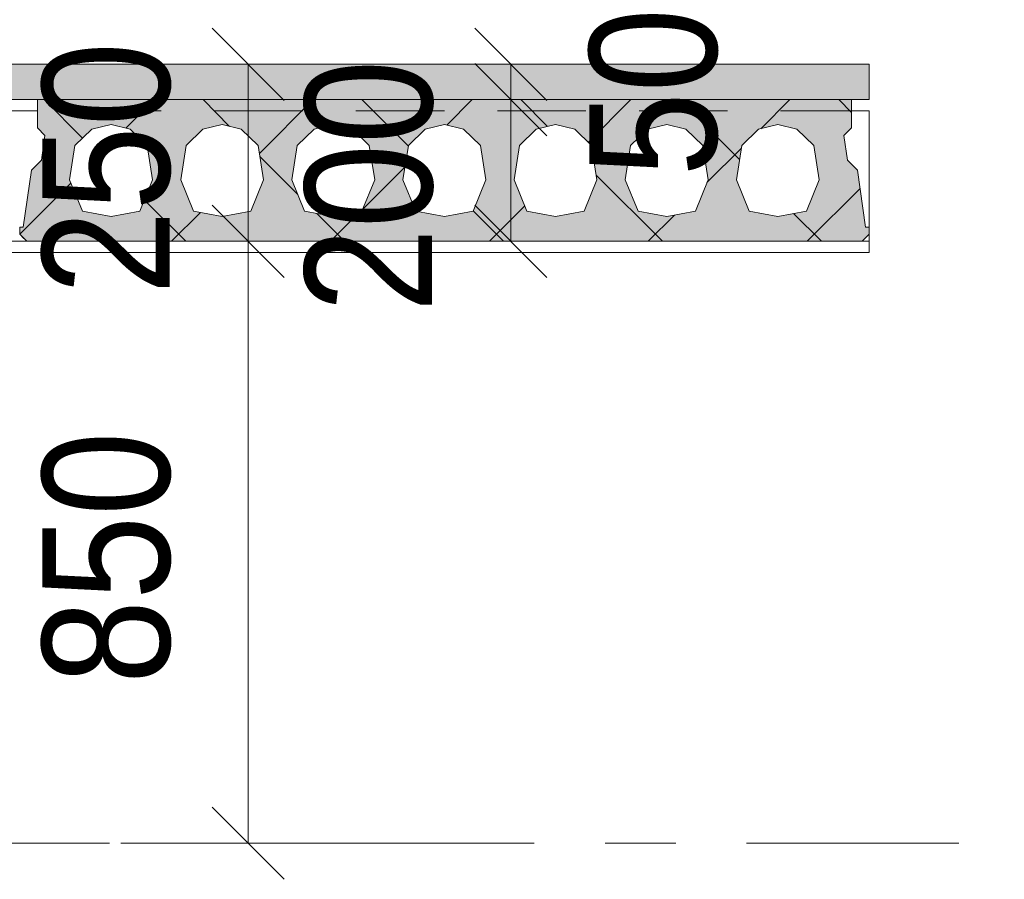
# Model space of a CAD drawing. Header units: millimetres. Extents: x -931 to -90, y -1411 to -817.
# Tile 32 of 63: x -603 to -589, y -1204 to -1192. Entities that reach past the tile are written whole.
import ezdxf

# ---------------------------------------------------------------- set-up
doc = ezdxf.new("R2010")
doc.units = ezdxf.units.MM
for name, pattern in [('XKITLINE00', [0]), ('XKITLINE01', [4, 1, -1, 1, -1]), ('XKITLINE03', [6, 3, -1, 1, -1])]:
    doc.linetypes.add(name, pattern=pattern)
for name, color, linetype, lineweight in [('Offset', 4, 'Continuous', 0), ('Onderdeel', 2, 'Continuous', 0), ('Stramien', 4, 'Continuous', 0)]:
    doc.layers.add(name, color=color, linetype=linetype, lineweight=lineweight)
doc.styles.add('ARIAL', font='arial.ttf')

msp = doc.modelspace()

# ---------------------------------------------------------------- hatches: boundary and pattern name
at = {"layer": 'Onderdeel'}
msp.add_hatch(color=256, dxfattribs=at).paths.add_polyline_path([(-590.703, -1193.277), (-712.434, -1193.277), (-712.434, -1192.777), (-590.703, -1192.777)], flags=17)
h = msp.add_hatch(color=256, dxfattribs=at)
h.paths.add_polyline_path([(-602.603, -1195.277), (-602.703, -1195.177), (-602.703, -1195.077), (-602.653, -1195.077), (-602.538, -1194.271), (-602.396, -1194.13), (-602.347, -1193.784), (-602.453, -1193.677), (-602.453, -1193.277), (-590.953, -1193.277), (-590.953, -1193.677), (-591.059, -1193.784), (-591.01, -1194.13), (-590.868, -1194.271), (-590.753, -1195.077), (-590.703, -1195.077), (-590.703, -1195.177), (-590.803, -1195.277)], flags=17)
h.paths.add_polyline_path([(-601.413, -1193.627), (-601.685, -1193.694), (-601.922, -1193.925), (-601.998, -1194.409), (-601.818, -1194.851), (-601.413, -1194.927), (-601.008, -1194.851), (-600.828, -1194.409), (-600.904, -1193.925), (-601.142, -1193.694)])
h.paths.add_polyline_path([(-599.843, -1193.627), (-600.115, -1193.694), (-600.352, -1193.925), (-600.428, -1194.409), (-600.248, -1194.851), (-599.843, -1194.927), (-599.438, -1194.851), (-599.258, -1194.409), (-599.334, -1193.925), (-599.572, -1193.694)])
h.paths.add_polyline_path([(-598.273, -1193.627), (-598.545, -1193.694), (-598.782, -1193.925), (-598.858, -1194.409), (-598.678, -1194.851), (-598.273, -1194.927), (-597.868, -1194.851), (-597.688, -1194.409), (-597.764, -1193.925), (-598.002, -1193.694)])
h.paths.add_polyline_path([(-596.703, -1193.627), (-596.975, -1193.694), (-597.212, -1193.925), (-597.288, -1194.409), (-597.108, -1194.851), (-596.703, -1194.927), (-596.298, -1194.851), (-596.118, -1194.409), (-596.194, -1193.925), (-596.432, -1193.694)])
h.paths.add_polyline_path([(-595.133, -1193.627), (-595.405, -1193.694), (-595.642, -1193.925), (-595.718, -1194.409), (-595.538, -1194.851), (-595.133, -1194.927), (-594.728, -1194.851), (-594.548, -1194.409), (-594.624, -1193.925), (-594.862, -1193.694)])
h.paths.add_polyline_path([(-593.563, -1193.627), (-593.835, -1193.694), (-594.072, -1193.925), (-594.148, -1194.409), (-593.968, -1194.851), (-593.563, -1194.927), (-593.158, -1194.851), (-592.978, -1194.409), (-593.054, -1193.925), (-593.292, -1193.694)])
h.paths.add_polyline_path([(-591.993, -1193.627), (-592.265, -1193.694), (-592.502, -1193.925), (-592.578, -1194.409), (-592.398, -1194.851), (-591.993, -1194.927), (-591.588, -1194.851), (-591.408, -1194.409), (-591.484, -1193.925), (-591.722, -1193.694)])

# ---------------------------------------------------------------- linework, layer by layer
at = {"layer": 'Offset', "linetype": 'XKITLINE00', "lineweight": 0}
for p, q in [((-599.984, -1192.268), (-598.966, -1193.287)), ((-596.275, -1192.268), (-595.257, -1193.287)), ((-599.551, -1192.777), (-601.485, -1192.777)), ((-599.475, -1195.277), (-599.475, -1192.777)), ((-596.275, -1192.768), (-595.257, -1193.787)), ((-596.275, -1192.768), (-595.257, -1193.787)), ((-595.766, -1193.277), (-595.766, -1192.777)), ((-594.845, -1192.777), (-593.756, -1192.777)), ((-595.766, -1195.277), (-595.766, -1193.277)), ((-594.845, -1193.277), (-594.326, -1193.277)), ((-594.845, -1193.277), (-593.756, -1193.277)), ((-599.984, -1194.768), (-598.966, -1195.787)), ((-599.984, -1194.768), (-598.966, -1195.787)), ((-596.275, -1194.768), (-595.257, -1195.787)), ((-599.551, -1195.277), (-601.485, -1195.277)), ((-599.551, -1195.277), (-601.485, -1195.277)), ((-599.475, -1203.777), (-599.475, -1195.277)), ((-594.845, -1195.277), (-594.326, -1195.277)), ((-599.984, -1203.268), (-598.966, -1204.287)), ((-597.315, -1203.777), (-601.275, -1203.777))]:
    msp.add_line(p, q, dxfattribs=at)
at = {"layer": 'Offset'}
for p in [(-599.475, -1192.777), (-595.766, -1192.777), (-595.766, -1193.277), (-595.766, -1193.277), (-599.475, -1195.277), (-599.475, -1195.277), (-595.766, -1195.277), (-599.475, -1203.777)]:
    msp.add_point(p, dxfattribs=at)
at = {"layer": 'Onderdeel', "linetype": 'XKITLINE00', "lineweight": 0}
for p, q in [((-590.703, -1192.777), (-712.434, -1192.777)), ((-590.703, -1193.277), (-590.703, -1192.777)), ((-590.703, -1193.277), (-712.434, -1193.277)), ((-602.453, -1193.277), (-602.453, -1193.277)), ((-590.953, -1193.277), (-602.453, -1193.277)), ((-602.453, -1193.677), (-602.453, -1193.277)), ((-601.815, -1193.82), (-602.358, -1193.277)), ((-601.204, -1193.679), (-600.803, -1193.277)), ((-599.737, -1193.654), (-600.113, -1193.277)), ((-599.316, -1194.036), (-598.558, -1193.277)), ((-597.212, -1193.933), (-597.868, -1193.277)), ((-596.671, -1193.636), (-596.313, -1193.277)), ((-595.245, -1193.655), (-595.623, -1193.277)), ((-594.67, -1193.88), (-594.068, -1193.277)), ((-592.533, -1194.122), (-593.378, -1193.277)), ((-592.234, -1193.688), (-591.823, -1193.277)), ((-590.953, -1193.457), (-591.133, -1193.277)), ((-590.953, -1193.277), (-590.953, -1193.277)), ((-590.953, -1193.677), (-590.953, -1193.277)), ((-602.453, -1193.437), (-602.953, -1193.437)), ((-590.703, -1193.437), (-590.953, -1193.437)), ((-590.703, -1193.437), (-590.703, -1195.077)), ((-602.453, -1193.677), (-602.453, -1193.677)), ((-602.347, -1193.784), (-602.453, -1193.677)), ((-601.685, -1193.694), (-601.922, -1193.925)), ((-601.413, -1193.627), (-601.685, -1193.694)), ((-601.685, -1193.694), (-601.685, -1193.694)), ((-601.413, -1193.627), (-601.413, -1193.627)), ((-601.142, -1193.694), (-601.413, -1193.627)), ((-601.142, -1193.694), (-601.142, -1193.694)), ((-600.904, -1193.925), (-601.142, -1193.694)), ((-600.115, -1193.694), (-600.352, -1193.925)), ((-599.843, -1193.627), (-600.115, -1193.694)), ((-600.115, -1193.694), (-600.115, -1193.694)), ((-599.843, -1193.627), (-599.843, -1193.627)), ((-599.572, -1193.694), (-599.843, -1193.627)), ((-599.572, -1193.694), (-599.572, -1193.694)), ((-599.334, -1193.925), (-599.572, -1193.694)), ((-598.545, -1193.694), (-598.782, -1193.925)), ((-598.273, -1193.627), (-598.545, -1193.694)), ((-598.545, -1193.694), (-598.545, -1193.694)), ((-598.273, -1193.627), (-598.273, -1193.627)), ((-598.002, -1193.694), (-598.273, -1193.627)), ((-598.002, -1193.694), (-598.002, -1193.694)), ((-597.764, -1193.925), (-598.002, -1193.694)), ((-596.975, -1193.694), (-597.212, -1193.925)), ((-596.703, -1193.627), (-596.975, -1193.694)), ((-596.975, -1193.694), (-596.975, -1193.694)), ((-596.703, -1193.627), (-596.703, -1193.627)), ((-596.432, -1193.694), (-596.703, -1193.627)), ((-596.432, -1193.694), (-596.432, -1193.694)), ((-596.194, -1193.925), (-596.432, -1193.694)), ((-595.405, -1193.694), (-595.642, -1193.925)), ((-595.133, -1193.627), (-595.405, -1193.694)), ((-595.405, -1193.694), (-595.405, -1193.694)), ((-595.133, -1193.627), (-595.133, -1193.627)), ((-594.862, -1193.694), (-595.133, -1193.627)), ((-594.862, -1193.694), (-594.862, -1193.694)), ((-594.624, -1193.925), (-594.862, -1193.694)), ((-593.835, -1193.694), (-594.072, -1193.925)), ((-593.563, -1193.627), (-593.835, -1193.694)), ((-593.835, -1193.694), (-593.835, -1193.694)), ((-593.563, -1193.627), (-593.563, -1193.627)), ((-593.292, -1193.694), (-593.563, -1193.627)), ((-593.292, -1193.694), (-593.292, -1193.694)), ((-593.054, -1193.925), (-593.292, -1193.694)), ((-592.265, -1193.694), (-592.502, -1193.925)), ((-591.993, -1193.627), (-592.265, -1193.694)), ((-592.265, -1193.694), (-592.265, -1193.694)), ((-591.993, -1193.627), (-591.993, -1193.627)), ((-591.722, -1193.694), (-591.993, -1193.627)), ((-591.722, -1193.694), (-591.722, -1193.694)), ((-591.484, -1193.925), (-591.722, -1193.694)), ((-590.953, -1193.677), (-591.059, -1193.784)), ((-590.953, -1193.677), (-590.953, -1193.677)), ((-602.396, -1194.13), (-602.347, -1193.784)), ((-602.347, -1193.784), (-602.347, -1193.784)), ((-591.059, -1193.784), (-591.059, -1193.784)), ((-591.059, -1193.784), (-591.01, -1194.13)), ((-601.922, -1193.925), (-601.998, -1194.409)), ((-601.922, -1193.925), (-601.922, -1193.925)), ((-600.904, -1193.925), (-600.904, -1193.925)), ((-600.828, -1194.409), (-600.904, -1193.925)), ((-600.352, -1193.925), (-600.428, -1194.409)), ((-600.352, -1193.925), (-600.352, -1193.925)), ((-599.334, -1193.925), (-599.334, -1193.925)), ((-599.258, -1194.409), (-599.334, -1193.925)), ((-598.782, -1193.925), (-598.858, -1194.409)), ((-598.782, -1193.925), (-598.782, -1193.925)), ((-597.764, -1193.925), (-597.764, -1193.925)), ((-597.688, -1194.409), (-597.764, -1193.925)), ((-597.212, -1193.925), (-597.288, -1194.409)), ((-597.212, -1193.925), (-597.212, -1193.925)), ((-596.194, -1193.925), (-596.194, -1193.925)), ((-596.118, -1194.409), (-596.194, -1193.925)), ((-595.642, -1193.925), (-595.718, -1194.409)), ((-595.642, -1193.925), (-595.642, -1193.925)), ((-594.624, -1193.925), (-594.624, -1193.925)), ((-594.548, -1194.409), (-594.624, -1193.925)), ((-594.072, -1193.925), (-594.148, -1194.409)), ((-594.072, -1193.925), (-594.072, -1193.925)), ((-593.054, -1193.925), (-593.054, -1193.925)), ((-592.978, -1194.409), (-593.054, -1193.925)), ((-592.994, -1194.449), (-592.507, -1193.961)), ((-592.502, -1193.925), (-592.578, -1194.409)), ((-592.502, -1193.925), (-592.502, -1193.925)), ((-591.484, -1193.925), (-591.484, -1193.925)), ((-591.408, -1194.409), (-591.484, -1193.925)), ((-602.538, -1194.271), (-602.396, -1194.13)), ((-602.396, -1194.13), (-602.396, -1194.13)), ((-598.773, -1194.617), (-599.309, -1194.081)), ((-591.01, -1194.13), (-591.01, -1194.13)), ((-591.01, -1194.13), (-590.868, -1194.271)), ((-602.538, -1194.271), (-602.653, -1195.077)), ((-602.538, -1194.271), (-602.538, -1194.271)), ((-597.876, -1194.84), (-597.259, -1194.224)), ((-590.868, -1194.271), (-590.868, -1194.271)), ((-590.868, -1194.271), (-590.753, -1195.077)), ((-601.998, -1194.409), (-601.998, -1194.409)), ((-601.998, -1194.409), (-601.818, -1194.851)), ((-601.008, -1194.851), (-600.828, -1194.409)), ((-600.828, -1194.409), (-600.828, -1194.409)), ((-600.428, -1194.409), (-600.428, -1194.409)), ((-600.428, -1194.409), (-600.248, -1194.851)), ((-599.438, -1194.851), (-599.258, -1194.409)), ((-599.258, -1194.409), (-599.258, -1194.409)), ((-598.858, -1194.409), (-598.858, -1194.409)), ((-598.858, -1194.409), (-598.678, -1194.851)), ((-597.868, -1194.851), (-597.688, -1194.409)), ((-597.688, -1194.409), (-597.688, -1194.409)), ((-597.288, -1194.409), (-597.288, -1194.409)), ((-597.288, -1194.409), (-597.108, -1194.851)), ((-596.298, -1194.851), (-596.118, -1194.409)), ((-596.118, -1194.409), (-596.118, -1194.409)), ((-595.718, -1194.409), (-595.718, -1194.409)), ((-595.718, -1194.409), (-595.538, -1194.851)), ((-594.728, -1194.851), (-594.548, -1194.409)), ((-593.623, -1195.277), (-594.559, -1194.342)), ((-594.548, -1194.409), (-594.548, -1194.409)), ((-594.148, -1194.409), (-594.148, -1194.409)), ((-594.148, -1194.409), (-593.968, -1194.851)), ((-593.158, -1194.851), (-592.978, -1194.409)), ((-592.978, -1194.409), (-592.978, -1194.409)), ((-592.578, -1194.409), (-592.578, -1194.409)), ((-592.578, -1194.409), (-592.398, -1194.851)), ((-591.588, -1194.851), (-591.408, -1194.409)), ((-591.408, -1194.409), (-591.408, -1194.409)), ((-602.703, -1195.177), (-601.98, -1194.454)), ((-591.578, -1195.277), (-590.831, -1194.531)), ((-600.358, -1195.277), (-600.943, -1194.692)), ((-601.818, -1194.851), (-601.818, -1194.851)), ((-601.818, -1194.851), (-601.413, -1194.927)), ((-601.413, -1194.927), (-601.008, -1194.851)), ((-601.008, -1194.851), (-601.008, -1194.851)), ((-600.248, -1194.851), (-600.248, -1194.851)), ((-600.248, -1194.851), (-599.843, -1194.927)), ((-599.843, -1194.927), (-599.438, -1194.851)), ((-599.438, -1194.851), (-599.438, -1194.851)), ((-598.678, -1194.851), (-598.678, -1194.851)), ((-598.678, -1194.851), (-598.273, -1194.927)), ((-598.313, -1195.277), (-597.891, -1194.855)), ((-598.273, -1194.927), (-597.868, -1194.851)), ((-597.868, -1194.851), (-597.868, -1194.851)), ((-597.108, -1194.851), (-597.108, -1194.851)), ((-597.108, -1194.851), (-596.703, -1194.927)), ((-596.703, -1194.927), (-596.298, -1194.851)), ((-596.298, -1194.851), (-596.298, -1194.851)), ((-595.868, -1195.277), (-596.297, -1194.848)), ((-596.068, -1195.277), (-595.568, -1194.778)), ((-595.538, -1194.851), (-595.538, -1194.851)), ((-595.538, -1194.851), (-595.133, -1194.927)), ((-595.133, -1194.927), (-594.728, -1194.851)), ((-594.728, -1194.851), (-594.728, -1194.851)), ((-593.968, -1194.851), (-593.968, -1194.851)), ((-593.968, -1194.851), (-593.563, -1194.927)), ((-593.563, -1194.927), (-593.158, -1194.851)), ((-593.158, -1194.851), (-593.158, -1194.851)), ((-592.398, -1194.851), (-592.398, -1194.851)), ((-592.398, -1194.851), (-591.993, -1194.927)), ((-591.993, -1194.927), (-591.588, -1194.851)), ((-591.588, -1194.851), (-591.588, -1194.851)), ((-601.413, -1194.927), (-601.413, -1194.927)), ((-600.558, -1195.277), (-600.15, -1194.869)), ((-599.843, -1194.927), (-599.843, -1194.927)), ((-598.113, -1195.277), (-598.507, -1194.883)), ((-598.273, -1194.927), (-598.273, -1194.927)), ((-596.703, -1194.927), (-596.703, -1194.927)), ((-595.133, -1194.927), (-595.133, -1194.927)), ((-593.823, -1195.277), (-593.452, -1194.906)), ((-593.563, -1194.927), (-593.563, -1194.927)), ((-591.993, -1194.927), (-591.993, -1194.927)), ((-591.378, -1195.277), (-591.77, -1194.885)), ((-602.703, -1195.077), (-602.703, -1195.077)), ((-602.653, -1195.077), (-602.703, -1195.077)), ((-602.703, -1195.177), (-602.703, -1195.077)), ((-602.653, -1195.077), (-602.653, -1195.077)), ((-590.753, -1195.077), (-590.753, -1195.077)), ((-590.703, -1195.077), (-590.753, -1195.077)), ((-590.703, -1195.077), (-590.703, -1195.077)), ((-590.703, -1195.177), (-590.703, -1195.077)), ((-602.603, -1195.277), (-602.803, -1195.277)), ((-602.703, -1195.177), (-602.703, -1195.177)), ((-602.645, -1195.236), (-602.703, -1195.177)), ((-602.703, -1195.177), (-602.703, -1195.177)), ((-602.703, -1195.177), (-602.703, -1195.177)), ((-602.703, -1195.177), (-602.603, -1195.277)), ((-602.603, -1195.277), (-602.603, -1195.277)), ((-590.803, -1195.277), (-602.603, -1195.277)), ((-590.703, -1195.177), (-590.803, -1195.277)), ((-590.703, -1195.277), (-590.803, -1195.277)), ((-590.803, -1195.277), (-590.803, -1195.277)), ((-590.703, -1195.177), (-590.703, -1195.277)), ((-590.703, -1195.177), (-590.703, -1195.177)), ((-590.703, -1195.277), (-590.703, -1195.277)), ((-590.703, -1195.277), (-590.703, -1195.437)), ((-590.703, -1195.437), (-712.434, -1195.437)), ((-590.703, -1195.437), (-590.703, -1195.437))]:
    msp.add_line(p, q, dxfattribs=at)
at = {"layer": 'Onderdeel', "linetype": 'XKITLINE01', "lineweight": 0}
for p, q in [((-590.703, -1193.277), (-590.703, -1192.777)), ((-602.453, -1193.677), (-602.453, -1193.277)), ((-590.953, -1193.277), (-590.953, -1193.677)), ((-590.703, -1193.437), (-700.184, -1193.437)), ((-590.953, -1193.437), (-602.453, -1193.437)), ((-602.347, -1193.784), (-602.453, -1193.677)), ((-601.685, -1193.694), (-601.922, -1193.925)), ((-601.413, -1193.627), (-601.685, -1193.694)), ((-601.142, -1193.694), (-601.413, -1193.627)), ((-600.904, -1193.925), (-601.142, -1193.694)), ((-600.115, -1193.694), (-600.352, -1193.925)), ((-599.843, -1193.627), (-600.115, -1193.694)), ((-599.572, -1193.694), (-599.843, -1193.627)), ((-599.334, -1193.925), (-599.572, -1193.694)), ((-598.545, -1193.694), (-598.782, -1193.925)), ((-598.273, -1193.627), (-598.545, -1193.694)), ((-598.002, -1193.694), (-598.273, -1193.627)), ((-597.764, -1193.925), (-598.002, -1193.694)), ((-596.975, -1193.694), (-597.212, -1193.925)), ((-596.703, -1193.627), (-596.975, -1193.694)), ((-596.432, -1193.694), (-596.703, -1193.627)), ((-596.194, -1193.925), (-596.432, -1193.694)), ((-595.405, -1193.694), (-595.642, -1193.925)), ((-595.133, -1193.627), (-595.405, -1193.694)), ((-594.862, -1193.694), (-595.133, -1193.627)), ((-594.624, -1193.925), (-594.862, -1193.694)), ((-593.835, -1193.694), (-594.072, -1193.925)), ((-593.563, -1193.627), (-593.835, -1193.694)), ((-593.292, -1193.694), (-593.563, -1193.627)), ((-593.054, -1193.925), (-593.292, -1193.694)), ((-592.265, -1193.694), (-592.502, -1193.925)), ((-591.993, -1193.627), (-592.265, -1193.694)), ((-591.722, -1193.694), (-591.993, -1193.627)), ((-591.484, -1193.925), (-591.722, -1193.694)), ((-590.953, -1193.677), (-591.059, -1193.784)), ((-602.396, -1194.13), (-602.347, -1193.784)), ((-591.059, -1193.784), (-591.01, -1194.13)), ((-601.922, -1193.925), (-601.998, -1194.409)), ((-600.828, -1194.409), (-600.904, -1193.925)), ((-600.352, -1193.925), (-600.428, -1194.409)), ((-599.258, -1194.409), (-599.334, -1193.925)), ((-598.782, -1193.925), (-598.858, -1194.409)), ((-597.688, -1194.409), (-597.764, -1193.925)), ((-597.212, -1193.925), (-597.288, -1194.409)), ((-596.118, -1194.409), (-596.194, -1193.925)), ((-595.642, -1193.925), (-595.718, -1194.409)), ((-594.548, -1194.409), (-594.624, -1193.925)), ((-594.072, -1193.925), (-594.148, -1194.409)), ((-592.978, -1194.409), (-593.054, -1193.925)), ((-592.502, -1193.925), (-592.578, -1194.409)), ((-591.408, -1194.409), (-591.484, -1193.925)), ((-602.538, -1194.271), (-602.396, -1194.13)), ((-591.01, -1194.13), (-590.868, -1194.271)), ((-602.653, -1195.077), (-602.538, -1194.271)), ((-590.753, -1195.077), (-590.868, -1194.271)), ((-601.998, -1194.409), (-601.818, -1194.851)), ((-601.008, -1194.851), (-600.828, -1194.409)), ((-600.428, -1194.409), (-600.248, -1194.851)), ((-599.438, -1194.851), (-599.258, -1194.409)), ((-598.858, -1194.409), (-598.678, -1194.851)), ((-597.868, -1194.851), (-597.688, -1194.409)), ((-597.288, -1194.409), (-597.108, -1194.851)), ((-596.298, -1194.851), (-596.118, -1194.409)), ((-595.718, -1194.409), (-595.538, -1194.851)), ((-594.728, -1194.851), (-594.548, -1194.409)), ((-594.148, -1194.409), (-593.968, -1194.851)), ((-593.158, -1194.851), (-592.978, -1194.409)), ((-592.578, -1194.409), (-592.398, -1194.851)), ((-591.588, -1194.851), (-591.408, -1194.409)), ((-601.818, -1194.851), (-601.413, -1194.927)), ((-601.413, -1194.927), (-601.008, -1194.851)), ((-600.248, -1194.851), (-599.843, -1194.927)), ((-599.843, -1194.927), (-599.438, -1194.851)), ((-598.678, -1194.851), (-598.273, -1194.927)), ((-598.273, -1194.927), (-597.868, -1194.851)), ((-597.108, -1194.851), (-596.703, -1194.927)), ((-596.703, -1194.927), (-596.298, -1194.851)), ((-595.538, -1194.851), (-595.133, -1194.927)), ((-595.133, -1194.927), (-594.728, -1194.851)), ((-593.968, -1194.851), (-593.563, -1194.927)), ((-593.563, -1194.927), (-593.158, -1194.851)), ((-592.398, -1194.851), (-591.993, -1194.927)), ((-591.993, -1194.927), (-591.588, -1194.851)), ((-590.703, -1195.077), (-590.703, -1195.177)), ((-590.703, -1195.077), (-590.703, -1195.177)), ((-590.703, -1195.277), (-700.334, -1195.277)), ((-602.603, -1195.277), (-602.703, -1195.177)), ((-590.803, -1195.277), (-602.603, -1195.277)), ((-590.703, -1195.177), (-590.803, -1195.277)), ((-590.703, -1195.277), (-590.703, -1195.437))]:
    msp.add_line(p, q, dxfattribs=at)
at = {"layer": 'Stramien', "linetype": 'XKITLINE03', "lineweight": 0}
msp.add_line((-904.434, -1203.777), (-469.434, -1203.777), dxfattribs=at)

# ---------------------------------------------------------------- texts
at = {"layer": 'Offset', "style": 'ARIAL', "width": 0.85}
for s, p in [('50', (-592.856, -1194.362)), ('250', (-600.585, -1196.03)), ('200', (-596.876, -1196.28)), ('850', (-600.585, -1201.53))]:
    msp.add_text(s, height=1.8, rotation=90.0002, dxfattribs=at).set_placement(p)

doc.saveas('drawing.dxf')
